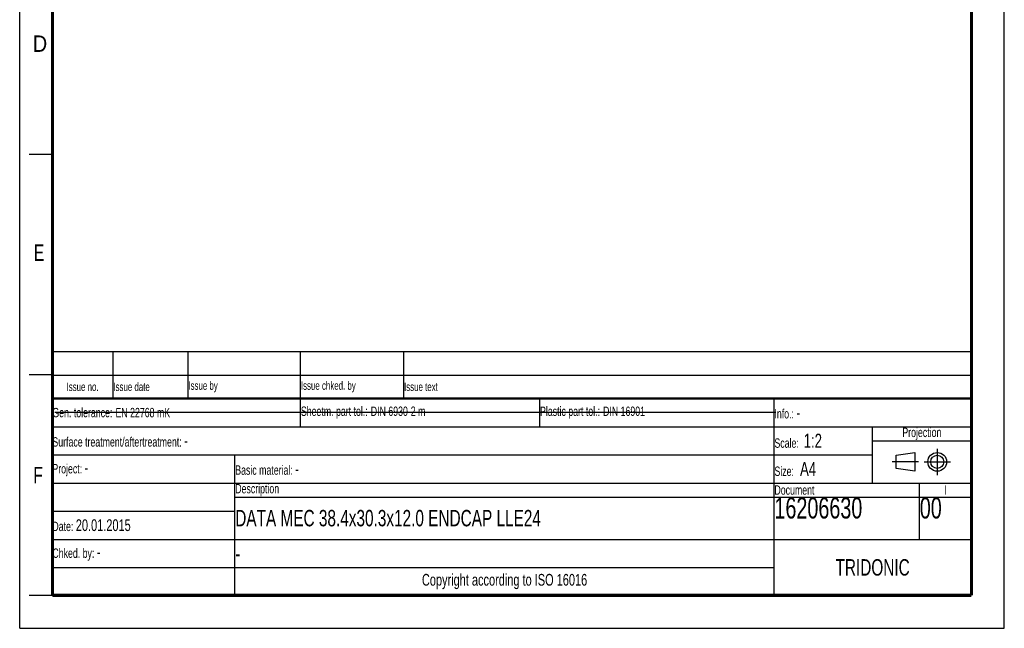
# Model space of a CAD drawing. Header units: millimetres. Extents: x 0 to 210, y 0 to 297.
# Tile 1 of 9: x 0 to 210, y 0 to 130. Entities that reach past the tile are written whole.
import ezdxf

# ---------------------------------------------------------------- set-up
doc = ezdxf.new("R2010")
doc.units = ezdxf.units.MM
doc.header["$LTSCALE"] = 19.36
doc.linetypes.add('CENTER', pattern=[0.6, 0.375, -0.075, 0.075, -0.075])
doc.layers.get('0').update_dxf_attribs({"linetype": 'CONTINUOUS'})
doc.layers.add('DEFAULT_1', color=7, linetype='CENTER')
doc.styles.get("Standard").update_dxf_attribs({"font": 'txt', "width": 0.7})
doc.styles.add('TEXTSTYLE_2', font='txt', dxfattribs={"width": 0.75})

# ---------------------------------------------------------------- blocks, each defined once
blk = doc.blocks.new('SYMBOL_2_BL0', base_point=(192.31, 35.47))
at = {"color": 2, "linetype": 'Continuous'}
for p, q in [((186.91, 36.87), (190.91, 37.47)), ((186.91, 34.07), (186.91, 36.87)), ((190.91, 37.47), (190.91, 33.47)), ((190.91, 33.47), (186.91, 34.07))]:
    blk.add_line(p, q, dxfattribs=at)
for radius in [2, 1.4]:
    blk.add_circle((195.71, 35.47), radius, dxfattribs=at)
at = {"layer": 'DEFAULT_1', "color": 2, "linetype": 'CENTER'}
for p, q in [((195.71, 38.27), (195.71, 32.67)), ((191.71, 35.47), (186.11, 35.47)), ((192.91, 35.47), (198.5, 35.47))]:
    blk.add_line(p, q, dxfattribs=at)
blk = doc.blocks.new('*T11')
at = {"color": 0, "linetype": 'ByBlock', "lineweight": -2}
for p, q in [((0, 42), (196, 42)), ((0, 0), (0, 42)), ((53, 36), (53, 42)), ((104, 36), (104, 42)), ((154, 0), (154, 42)), ((196, 0), (196, 42)), ((0, 36), (196, 36)), ((175, 24), (175, 36)), ((175, 33), (196, 33)), ((0, 30), (175, 30)), ((39, 0), (39, 30)), ((0, 24), (196, 24)), ((185, 12), (185, 24)), ((39, 21), (196, 21)), ((0, 18), (39, 18)), ((0, 12), (196, 12)), ((0, 6), (154, 6)), ((0, 0), (196, 0))]:
    blk.add_line(p, q, dxfattribs=at)
at = {"color": 5, "linetype": 'Continuous'}
for s, insert, char_height, width, attachment_point in [('Gen. tolerance:\\H2.5; \\H2.0;EN 22768 mK', (0.06, 39), 2, 52.88, 4), ('Sheetm. part tol.:\\H2.5; \\H2.0;DIN 6930-2 m', (53.06, 39), 2, 50.88, 4), ('Plastic part tol.:\\H2.5; \\H2.0;DIN 16901', (104.06, 39), 2, 49.88, 4), ('Info.: \\H2.5;-', (154.06, 39), 2, 41.88, 4), ('Projection', (185.5, 34.5), 2, 20.88, 5), ('Surface treatment/aftertreatment: \\H2.5;-', (0.06, 33), 2, 153.88, 4), ('Scale:  \\H3.0;1:2', (154.06, 33), 2, 20.88, 4), ('Project: \\H2.5;-', (0.06, 27), 2, 38.88, 4), ('Basic material: \\H2.5;-', (39.06, 27), 2, 114.88, 4), ('Size: \\H3.0; A4', (154.06, 27), 2, 20.88, 4), ('Description', (39.06, 22.5), 2, 114.88, 4), ('Document', (154.06, 22.5), 2, 30.88, 4), ('I', (190.5, 22.5), 2, 10.88, 5), ('16206630', (154.06, 20.94), 4.5, 30.88, 1), ('00', (185.06, 20.94), 4.5, 10.88, 1), ('Date: \\H2.5;20.01.2015', (0.06, 15), 2, 38.88, 4), ('Chked. by: \\H2.5;-', (0.06, 9), 2, 38.88, 4), ('TRIDONIC', (175, 6), 3.5, 41.88, 5), ('Copyright according to ISO 16016', (96.5, 3), 2.5, 114.88, 5)]:
    blk.add_mtext(s, dxfattribs=dict(at, insert=insert, char_height=char_height, width=width, attachment_point=attachment_point))
at = {"color": 7, "linetype": 'Continuous', "char_height": 3.5, "width": 114.88, "attachment_point": 4}
for s, insert in [('DATA MEC 38.4x30.3x12.0 ENDCAP LLE24', (39.06, 16.5)), ('-', (39.06, 9))]:
    blk.add_mtext(s, dxfattribs=dict(at, insert=insert))
blk = doc.blocks.new('*T12')
at = {"color": 0, "linetype": 'ByBlock', "lineweight": -2}
for p, q in [((0, 10), (196, 10)), ((0, 0), (0, 10)), ((13, 0), (13, 10)), ((29, 0), (29, 10)), ((53, 0), (53, 10)), ((75, 0), (75, 10)), ((196, 0), (196, 10)), ((0, 5), (196, 5)), ((0, 0), (196, 0))]:
    blk.add_line(p, q, dxfattribs=at)
at = {"color": 5, "linetype": 'Continuous', "char_height": 1.8}
for s, insert, width, attachment_point in [('Issue no.', (6.5, 2.5), 12.88, 5), ('Issue date ', (13.06, 2.5), 15.88, 4), ('Issue by ', (29.06, 2.5), 23.88, 4), ('Issue chked. by', (53.06, 2.5), 21.88, 4), ('Issue text ', (75.06, 2.5), 120.88, 4)]:
    blk.add_mtext(s, dxfattribs=dict(at, insert=insert, width=width, attachment_point=attachment_point))

msp = doc.modelspace()

# ---------------------------------------------------------------- linework, layer by layer
at = {"color": 2, "linetype": 'Continuous'}
for p, q in [((0, 0), (0, 297)), ((210, 0), (210, 297)), ((7, 101), (2, 101)), ((7, 54), (2, 54)), ((7, 7), (2, 7)), ((0, 0), (210, 0))]:
    msp.add_line(p, q, dxfattribs=at)
at = {"color": 7, "linetype": 'Continuous'}
msp.add_line((7.46812, 46.04239), (161.26812, 46.04239), dxfattribs=at)
for points, const_width in [([(7, 7), (7, 290)], 0.7), ([(203, 7), (203, 290)], 0.7), ([(7, 49), (203, 49)], 0.5), ([(7, 7), (203, 7)], 0.7)]:
    msp.add_lwpolyline(points, dxfattribs=dict(at, const_width=const_width))

# ---------------------------------------------------------------- block references
for name, p in [('*T12', (6.91362, 48.96015)), ('*T11', (6.91355, 6.96013))]:
    msp.add_blockref(name, p)
at = {"color": 2, "linetype": 'Continuous'}
msp.add_blockref('SYMBOL_2_BL0', (192.30508, 35.46975), dxfattribs=at)

# ---------------------------------------------------------------- texts
at = {"color": 5, "linetype": 'Continuous', "style": 'TEXTSTYLE_2'}
for s, width, p in [('D', 0.904762, (2.80729, 122.85717)), ('E', 0.714286, (3.00245, 78.30247)), ('F', 0.714286, (2.92219, 30.89704))]:
    msp.add_text(s, height=3.5, dxfattribs=dict(at, width=width)).set_placement(p)

doc.saveas('drawing.dxf')
